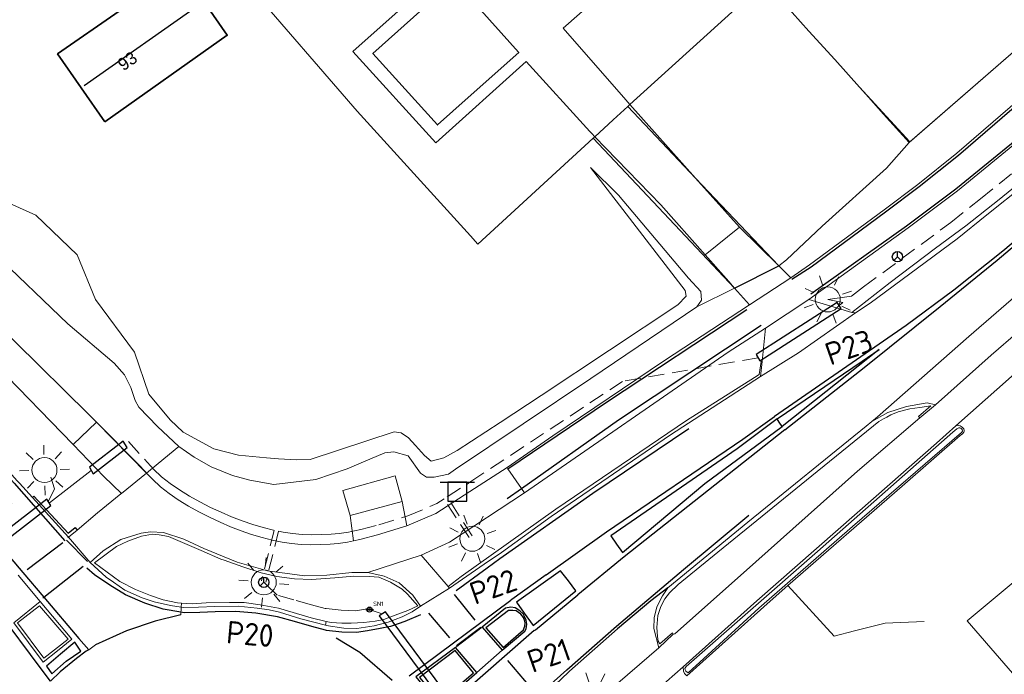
# Model space of a CAD drawing. Header units: metres. Extents: x 169249 to 194689, y 406250 to 412203.
# Tile 213 of 256: x 183486 to 183565, y 409579 to 409631. Entities that reach past the tile are written whole.
import ezdxf
from ezdxf.enums import TextEntityAlignment as Align
from ezdxf.lldxf.tags import DXFTag

# ---------------------------------------------------------------- set-up
doc = ezdxf.new("R2010")
doc.units = ezdxf.units.M
doc.linetypes.add('DASHED', pattern=[19.05, 12.7, -6.35])
doc.layers.get('0').update_dxf_attribs({"linetype": 'CONTINUOUS'})
for name, color, linetype, lineweight in [('B-BH-KL-ET_LS_OV-G', 190, 'KL-LS-OV-N', 18), ('B-BH-KL-ET_LS_OV_LICHTMAST-S', 190, 'CONTINUOUS', 25), ('B-BH-KL-OV_MANTELBUIS-S', 7, 'CONTINUOUS', 25), ('BGT_NLCS_N264$0$B-WE-GW-TALUD_KRUIN-G', 252, 'CONTINUOUS', 18), ('BGT_NLCS_N264$0$B-WE-GW-TALUD_TEEN-G', 252, 'CONTINUOUS', 18), ('BGT_NLCS_N264$0$B-WE-IE-TERREINAFSCHEIDING_KUNSTMATIG_HEKWERK-G', 252, 'BGT_NLCS_N264$0$IE-TERREINAFSCHEIDING-KUNSTMATIG', 18), ('BGT_NLCS_N264$0$B-WE-OG-TOPOGRAFIE_BEBOUWING-G', 252, 'CONTINUOUS', 35), ('BGT_NLCS_N264$0$B-WE-OG-TOPOGRAFIE_TERREIN_GROEN-GV', 252, 'CONTINUOUS', 18), ('BGT_NLCS_N264$0$B-WE-OG-TOPOGRAFIE_TERREIN_GROEN_BOS-GV', 252, 'CONTINUOUS', 18), ('BGT_NLCS_N264$0$B-WE-OG-TOPOGRAFIE_WEG_BERM-GV', 252, 'CONTINUOUS', 18), ('BGT_NLCS_N264$0$B-WE-OG-TOPOGRAFIE_WEG_RIJWEG-GV', 252, 'CONTINUOUS', 18), ('BGT_NLCS_N264$0$B-WE-OG-TOPOGRAFIE_WEG_RIJWIELPAD-G', 252, 'CONTINUOUS', 18), ('BGT_NLCS_N264$0$B-WE-OG-TOPOGRAFIE_WEG_RIJWIELPAD-GV', 252, 'CONTINUOUS', 18), ('BGT_NLCS_N264$0$B-WE-OG-TOPOGRAFIE_WEG_VERHARD-G', 252, 'CONTINUOUS', 18), ('BGT_NLCS_N264$0$B-WE-OG-TOPOGRAFIE_WEG_VOETPAD-GV', 252, 'CONTINUOUS', 18), ('BGT_NLCS_N264$0$B-WE-VW-BEWEGWIJZERING_DRAAGCONSTRUCTIE-S', 252, 'CONTINUOUS', 25), ('BGT_NLCS_N264$0$B-WE-VW-VERKEERSTEKEN_BORD-S', 252, 'CONTINUOUS', 25), ('X-XX-AL-REFERENTIE-G', 7, 'CONTINUOUS', 18)]:
    doc.layers.add(name, color=color, linetype=linetype, lineweight=lineweight)
for name, color, linetype in [('BGT_NLCS_N264$0$B-WE-KG-KADASTRAAL_NOK-G', 252, 'CONTINUOUS'), ('BGT_NLCS_N264$0$B-WE-OG-TOPOGRAFIE_WEG_INRIT-GV', 252, 'CONTINUOUS'), ('BGT_NLCS_N264$0$B-WE-OG-TOPOGRAFIE_WEG_RIJWEG-G', 252, 'CONTINUOUS'), ('BGT_NLCS_N264$0$B-WE-OG-TOPOGRAFIE_WEG_VERKEERSEILAND-GV', 252, 'CONTINUOUS'), ('BGT_NLCS_N264$0$B-WE-VH-KANTOPSLUITING-G', 252, 'CONTINUOUS'), ('BGT_NLCS_N264$0$B-WE-VW-MARKERING-G', 252, 'CONTINUOUS'), ('BGT_NLCS_N264$0$Label_Nummeraanduidingreeks', 252, 'CONTINUOUS')]:
    doc.layers.add(name, color=color, linetype=linetype)
doc.styles.add('BGT_NLCS_N264$0$NLCS-ISO', font='NLCS-ISO.ttf')
doc.styles.add('BGT_NLCS_N264$0$STANDARD', font='txt')
doc.styles.add('NLCS-ISO-ANNOTATIEF-T18', font='NLCS-ISO.ttf', dxfattribs={"height": 1.8})
doc.linetypes.add('BGT_NLCS_N264$0$IE-TERREINAFSCHEIDING-KUNSTMATIG', pattern='A,4,[82,NLCS.SHX,S=0.75,R=90,X=0,Y=0],4,-2', length=10)
tags = doc.linetypes.add('KL-LS-OV-N', pattern='A,4,-1,[103,NLCS.SHX,S=0.75,R=0,X=0,Y=0],-1,4,-1.5,["0V",Standard,S=1,R=0,X=0,Y=-0.5],-3', length=14.5).pattern_tags.tags
tags[18] = DXFTag(74, 10)

# ---------------------------------------------------------------- blocks, each defined once
blk = doc.blocks.new('BGT_NLCS_N264$0$SIE-WEG_WEGWIJZER-SO')
for q in [(-0.292, -0.292), (0, 0.412), (0.292, -0.292)]:
    blk.add_line((0, 0), q)
blk.add_circle((0, 0), 0.413)
blk = doc.blocks.new('BGT_NLCS_N264$0$SIE-WEG_STRAATNAAMBORD_PAAL-SO')
blk.add_line((-0.3, 0), (0.3, 0))
for radius in [0.2, 0.0745]:
    blk.add_circle((0, 0), radius)
at = {"style": 'BGT_NLCS_N264$0$NLCS-ISO'}
blk.add_attdef('STRAATNAAMBORD', (0.278, 0.289), '', height=0.35, dxfattribs=at)
blk = doc.blocks.new('BGT_NLCS_N264$0$SVW-VERKEERSTEKEN_BORD_ANWB-SO')
blk.add_line((-1.375, 0), (1.375, 0))
at = {"flags": 128}
blk.add_lwpolyline([(-0.75, 0), (-0.75, -1.5), (0.75, -1.5), (0.75, 0)], close=True, dxfattribs=at)
blk = doc.blocks.new('BGT_NLCS_N264')
at = {"layer": 'BGT_NLCS_N264$0$B-WE-GW-TALUD_KRUIN-G'}
for points in [[(183483.886, 409612.558, 17.782), (183489.859, 409606.851, 17.744), (183493.571, 409603.711, 17.756), (183494.378, 409602.767, 17.767), (183494.888, 409601.753, 17.77), (183495.235, 409600.734, 17.779), (183495.538, 409600.193, 17.825), (183497.015, 409598.643, 17.918), (183498.735, 409597.035, 17.936)], [(183540.173, 409608.216, 16.91), (183540.556, 409608.738, 16.835), (183540.485, 409609.441, 16.786), (183539.509, 409610.516, 16.6), (183533.895, 409617.161, 16.417), (183531.653, 409619.372, 16.297)]]:
    blk.add_polyline3d(points, dxfattribs=at)
at = {"layer": 'BGT_NLCS_N264$0$B-WE-GW-TALUD_TEEN-G'}
blk.add_polyline3d([(183531.653, 409619.372, 16.297), (183539.246, 409609.533, 16.426), (183539.315, 409609.061, 16.429), (183538.656, 409608.388, 16.439), (183527.728, 409601.135, 16.845), (183524.45, 409598.959, 16.966), (183520.993, 409596.712, 17.323), (183519.932, 409596.14, 17.308), (183518.908, 409595.859, 17.27), (183518.374, 409596.322, 17.273), (183517.661, 409597.123, 17.261), (183517.104, 409597.731, 17.248), (183516.511, 409598.133, 17.221), (183515.969, 409598.214, 17.21), (183509.232, 409596.008, 17.354), (183508.107, 409595.968, 17.375), (183506.709, 409596.06, 17.351), (183505.742, 409596.135, 17.36), (183503.504, 409596.361, 17.369), (183501.544, 409596.859, 17.398), (183499.073, 409598.177, 17.434), (183498.032, 409599.182, 17.462), (183496.321, 409601.236, 17.512), (183495.183, 409604.598, 17.593), (183492.06, 409608.795, 17.524), (183490.6, 409612.38, 17.465), (183487.278, 409615.542, 17.267), (183484.13, 409616.965, 17.276)], dxfattribs=at)
at = {"layer": 'BGT_NLCS_N264$0$B-WE-IE-TERREINAFSCHEIDING_KUNSTMATIG_HEKWERK-G'}
for p, q in [((183557.169, 409621.374, 15.816), (183568.357, 409631.098, 15.45)), ((183534.824, 409624.39, 16.239), (183534.654, 409624.236, 16.241)), ((183532.01, 409621.819, 16.244), (183531.876, 409621.697, 16.243))]:
    blk.add_line(p, q, dxfattribs=at)
for points in [[(183531.876, 409621.697, 16.243), (183522.65, 409613.231, 16.203), (183522.058, 409613.884, 16.206), (183512.985, 409623.881, 16.249), (183504.232, 409634.016, 16.294), (183503.15, 409635.269, 16.3), (183503.17, 409635.287, 16.3), (183523.194, 409653.367, 16.359), (183525.984, 409655.886, 16.367), (183525.994, 409655.874, 16.367), (183540.781, 409639.557, 16.207), (183545.623, 409634.214, 16.154)], [(183545.623, 409634.214, 16.154), (183545.513, 409634.114, 16.155), (183534.824, 409624.39, 16.239)], [(183553.195, 409625.78, 15.641), (183551.209, 409628.008, 15.528), (183549.138, 409630.259, 15.535), (183547.14, 409632.511, 15.965), (183546.869, 409632.816, 16.327), (183545.623, 409634.214, 16.154)], [(183557.169, 409621.374, 15.816), (183555.117, 409623.624, 15.519), (183553.904, 409624.984, 15.682), (183553.195, 409625.78, 15.641)], [(183534.654, 409624.236, 16.241), (183533.479, 409623.167, 16.25), (183532.01, 409621.819, 16.244)]]:
    blk.add_polyline3d(points, dxfattribs=at)
at = {"layer": 'BGT_NLCS_N264$0$B-WE-KG-KADASTRAAL_NOK-G'}
blk.add_polyline3d([(183500.602, 409632.538, 22.693), (183500.56, 409632.509, 22.693), (183491.164, 409625.897, 22.707)], dxfattribs=at)
at = {"layer": 'BGT_NLCS_N264$0$B-WE-OG-TOPOGRAFIE_BEBOUWING-G'}
for points in [[(183492.818, 409623.003, 20.502), (183489.027, 409628.446, 20.502), (183498.904, 409635.304, 20.502), (183502.609, 409629.938, 20.502), (183492.818, 409623.003, 20.502)], [(183514.529, 409628.192, 20.034), (183514.258, 409628.492, 20.034), (183520.751, 409634.325, 20.034), (183520.763, 409634.336, 20.034), (183522.199, 409632.728, 20.034), (183525.9, 409628.583, 20.034), (183525.922, 409628.558, 20.034), (183521.867, 409624.949, 20.034), (183519.437, 409622.785, 20.034), (183519.42, 409622.77, 20.034), (183514.529, 409628.192, 20.034)]]:
    blk.add_polyline3d(points, dxfattribs=at)
at = {"layer": 'BGT_NLCS_N264$0$B-WE-OG-TOPOGRAFIE_TERREIN_GROEN-GV'}
for p, q in [((183557.219, 409621.418, 15.815), (183553.195, 409625.78, 6.416)), ((183534.654, 409624.236, 0.481), (183540.07, 409618.522, 7.686)), ((183540.07, 409618.522, 7.686), (183546.744, 409611.483, 16.563))]:
    blk.add_line(p, q, dxfattribs=at)
at = {"layer": 'BGT_NLCS_N264$0$B-WE-OG-TOPOGRAFIE_TERREIN_GROEN_BOS-GV'}
blk.add_line((183543.197, 409609.72, 16.724), (183531.876, 409621.697, 0.591), dxfattribs=at)
at = {"layer": 'BGT_NLCS_N264$0$B-WE-OG-TOPOGRAFIE_WEG_BERM-GV'}
for p, q in [((183568.357, 409631.098, 15.45), (183557.219, 409621.418, 15.815)), ((183557.219, 409621.418, 15.815), (183557.169, 409621.374, 15.816)), ((183546.744, 409611.483, 16.563), (183547.692, 409610.549, 16.622)), ((183543.197, 409609.72, 16.724), (183540.173, 409608.216, 16.91)), ((183544.397, 409608.363, 16.802), (183543.197, 409609.72, 16.724)), ((183549.136, 409608.809, 16.681), (183552.558, 409607.756, 16.693)), ((183552.558, 409607.756, 16.693), (183552.864, 409607.73, 16.637)), ((183545.396, 409603.837, 16.97), (183545.67, 409606.512, 16.826)), ((183545.274, 409602.646, 17.062), (183545.396, 409603.837, 16.97)), ((183558.011, 409599.324, 16.628), (183559.254, 409600.368, 16.49)), ((183492.149, 409598.978, 0.348), (183496.142, 409594.923, 18.029)), ((183516.604, 409592.655, 18.07), (183516.963, 409590.688, 18.021)), ((183512.71, 409589.503, 18.069), (183512.425, 409591.526, 18.04)), ((183489.916, 409589.795, 18.308), (183490.585, 409590.356, 18.29)), ((183489.861, 409589.74, 18.312), (183489.916, 409589.795, 18.308)), ((183518.113, 409588.35, 18.091), (183520.266, 409585.853, 18.17)), ((183520.266, 409585.853, 18.17), (183520.381, 409585.721, 18.174)), ((183487.633, 409584.656, 18.415), (183485.539, 409582.927, 18.415)), ((183498.92, 409584.2, 18.422), (183498.938, 409584.519, 18.535)), ((183485.539, 409582.927, 18.415), (183487.868, 409579.783, 18.43)), ((183510.531, 409583.047, 18.502), (183510.459, 409582.748, 18.44)), ((183537.122, 409580.946, 17.762), (183538.288, 409582.019, 17.72))]:
    blk.add_line(p, q, dxfattribs=at)
for points in [[(183552.864, 409607.73, 16.637), (183554.026, 409608.514, 16.625), (183561.002, 409613.669, 16.297), (183563.375, 409615.567, 16.204), (183566.38, 409617.973, 16.082), (183568.808, 409620.078, 15.98), (183572.052, 409623.1, 15.815), (183572.815, 409623.799, 15.786), (183584.64, 409634.633, 15.341), (183594.904, 409644.242, 14.822), (183601.386, 409650.358, 14.577), (183607.652, 409656.272, 14.342), (183616.7, 409664.828, 14.005), (183625.338, 409672.984, 13.654), (183628.931, 409676.466, 13.613)], [(183547.692, 409610.549, 16.622), (183549.187, 409611.572, 16.573), (183555.145, 409615.971, 16.33), (183557.846, 409618.001, 16.237), (183560.981, 409620.504, 16.106), (183565.233, 409624.177, 15.917), (183569.254, 409627.764, 15.759)], [(183570.842, 409626.011, 15.772), (183566.206, 409621.729, 16.001), (183561.011, 409617.491, 16.169), (183557.065, 409614.54, 16.33), (183549.136, 409608.809, 16.681)], [(183557.169, 409621.374, 15.816), (183555.343, 409619.322, 16.09), (183550.192, 409614.663, 16.349), (183547.347, 409611.989, 16.381), (183546.744, 409611.483, 16.563)], [(183568.103, 409619.983, 16.187), (183566.377, 409618.453, 16.25), (183564.354, 409616.808, 16.315), (183561.692, 409614.684, 16.387), (183559.256, 409612.907, 16.535), (183555.634, 409610.15, 16.622), (183552.558, 409607.756, 16.693)], [(183540.173, 409608.216, 16.91), (183531.688, 409602.48, 17.288), (183520.866, 409595.236, 17.893), (183520.307, 409594.828, 17.947), (183519.163, 409594.588, 17.962), (183518.536, 409594.598, 18.011), (183518.064, 409594.906, 18.029), (183517.084, 409596.284, 18.052), (183515.943, 409596.612, 18.052), (183515.204, 409596.538, 18.049), (183513.498, 409595.817, 18.014), (183512.205, 409595.267, 17.999), (183509.704, 409594.408, 17.986), (183506.332, 409594.007, 17.983)], [(183524.994, 409595.35, 17.794), (183528.658, 409597.901, 17.663), (183537.596, 409603.912, 17.134), (183544.397, 409608.363, 16.802)], [(183545.67, 409606.512, 16.826), (183542.676, 409604.599, 16.963), (183526.378, 409593.349, 17.832)], [(183545.396, 409603.837, 16.97), (183545.31, 409603.835, 16.985), (183545.164, 409602.802, 17.044), (183544.772, 409602.559, 17.14), (183539.337, 409599.123, 17.444), (183528.897, 409592.04, 17.921), (183521.321, 409586.637, 18.305), (183520.266, 409585.853, 18.17)], [(183520.381, 409585.721, 18.174), (183523.162, 409587.624, 18.101), (183524.552, 409588.575, 18.064), (183528.528, 409591.436, 17.863), (183538.068, 409597.964, 17.375), (183545.274, 409602.646, 17.062)], [(183538.288, 409582.019, 17.72), (183538.212, 409582.137, 17.723), (183537.203, 409581.261, 17.863), (183537.089, 409581.468, 17.863), (183537.027, 409581.844, 17.863), (183536.969, 409582.558, 17.854), (183537.042, 409583.512, 17.819), (183537.292, 409584.254, 17.831), (183537.599, 409584.852, 17.822), (183537.994, 409585.349, 17.822), (183538.689, 409586.007, 17.794), (183541.84, 409588.594, 17.614), (183549.359, 409594.703, 17.18), (183554.725, 409599.04, 16.934), (183555.104, 409599.255, 16.925), (183555.366, 409599.398, 16.919), (183555.679, 409599.565, 16.913), (183556.278, 409599.808, 16.846), (183557.217, 409600.049, 16.789), (183558.011, 409600.173, 16.736), (183558.892, 409600.288, 16.702), (183557.899, 409599.433, 16.705), (183558.011, 409599.324, 16.628)], [(183559.254, 409600.368, 16.49), (183558.584, 409600.523, 16.57), (183556.948, 409600.252, 16.588), (183555.459, 409599.77, 16.808), (183554.172, 409599.032, 16.815)], [(183554.172, 409599.032, 16.815), (183553.724, 409598.657, 16.817), (183544.257, 409590.987, 17.338), (183537.842, 409585.725, 17.713)], [(183538.288, 409582.019, 17.72), (183538.405, 409582.063, 17.729), (183543.913, 409586.948, 17.434), (183553.018, 409595.057, 16.888), (183558.011, 409599.324, 16.628)], [(183560.881, 409598.703, 16.606), (183559.338, 409597.315, 16.666), (183554.529, 409593.067, 16.861), (183544.979, 409584.689, 17.393), (183539.089, 409579.404, 17.689)], [(183561.524, 409598.445, 16.6), (183561.399, 409598.583, 16.606), (183561.232, 409598.707, 16.609), (183561.093, 409598.722, 16.609), (183560.881, 409598.703, 16.606)], [(183549.828, 409588.636, 17.248), (183539.318, 409579.45, 17.81), (183539.217, 409579.29, 17.813), (183539.226, 409579.179, 17.816), (183539.303, 409579.073, 17.813), (183539.479, 409578.947, 17.806), (183545.138, 409584.114, 17.567), (183552.614, 409590.65, 17.143), (183561.336, 409598.159, 16.705), (183561.42, 409598.267, 16.702), (183561.398, 409598.409, 16.702), (183561.278, 409598.511, 16.702), (183561.213, 409598.536, 16.705), (183561.129, 409598.529, 16.705), (183560.975, 409598.451, 16.705), (183560.65, 409598.186, 16.709), (183549.828, 409588.636, 17.248)], [(183547.454, 409585.918, 17.253), (183556.585, 409593.87, 16.751), (183561.242, 409597.918, 16.544), (183561.426, 409598.06, 16.588), (183561.528, 409598.187, 16.594), (183561.544, 409598.255, 16.594), (183561.56, 409598.323, 16.594), (183561.524, 409598.445, 16.6)], [(183498.735, 409597.035, 17.936), (183496.626, 409595.317, 18.011), (183496.142, 409594.923, 18.029)], [(183506.332, 409594.007, 17.983), (183504.41, 409594.339, 17.933), (183503.024, 409594.714, 17.933), (183501.312, 409595.423, 17.933), (183499.949, 409596.181, 17.933), (183498.735, 409597.035, 17.936)], [(183496.142, 409594.923, 18.029), (183496.627, 409594.427, 18.042), (183497.267, 409593.827, 18.058), (183497.95, 409593.277, 18.069), (183498.691, 409592.772, 18.077), (183499.496, 409592.282, 18.081), (183500.338, 409591.815, 18.083), (183501.192, 409591.38, 18.085), (183502.033, 409590.985, 18.085), (183502.867, 409590.626, 18.085), (183503.711, 409590.298, 18.082), (183504.556, 409590.006, 18.079), (183505.392, 409589.756, 18.077), (183506.21, 409589.553, 18.076), (183506.995, 409589.395, 18.077), (183507.752, 409589.28, 18.081), (183508.506, 409589.208, 18.084), (183509.278, 409589.181, 18.087), (183510.092, 409589.201, 18.087), (183510.831, 409589.236, 18.084), (183511.48, 409589.285, 18.078), (183512.213, 409589.395, 18.072), (183512.71, 409589.503, 18.069)], [(183512.425, 409591.526, 18.04), (183511.85, 409593.532, 18.04), (183516.043, 409594.696, 18.04), (183516.604, 409592.655, 18.07)], [(183516.963, 409590.688, 18.021), (183519.278, 409591.678, 17.972), (183522, 409593.438, 17.9), (183524.994, 409595.35, 17.794)], [(183490.585, 409590.356, 18.29), (183492.22, 409591.729, 18.187), (183494.095, 409593.255, 18.105)], [(183526.378, 409593.349, 17.832), (183520.384, 409589.399, 18.032), (183518.113, 409588.35, 18.091)], [(183513.861, 409586.976, 18.138), (183512.576, 409586.957, 18.14), (183510.576, 409586.747, 18.138), (183508.783, 409586.687, 18.148), (183505.834, 409587.085, 18.155), (183503.408, 409587.786, 18.162), (183500.742, 409588.892, 18.18), (183499.137, 409589.627, 18.171), (183497.496, 409590.157, 18.178), (183496.465, 409590.213, 18.185), (183495.715, 409590.118, 18.207), (183494.097, 409589.59, 18.238), (183492.673, 409588.698, 18.299), (183491.636, 409587.772, 18.34)], [(183498.938, 409584.519, 18.535), (183498.617, 409584.537, 18.535), (183497.489, 409584.764, 18.541), (183496.47, 409585.116, 18.545), (183495.265, 409585.598, 18.545), (183494.014, 409586.247, 18.545), (183491.987, 409587.735, 18.467), (183493.745, 409589.046, 18.427), (183494.649, 409589.469, 18.433), (183495.733, 409589.882, 18.43), (183496.614, 409590.036, 18.424), (183497.163, 409589.967, 18.418), (183497.899, 409589.835, 18.401), (183500.515, 409588.733, 18.352), (183502.084, 409588.043, 18.352), (183502.358, 409587.947, 18.35), (183503.844, 409587.422, 18.334), (183505.324, 409586.94, 18.337), (183506.573, 409586.645, 18.368), (183507.973, 409586.451, 18.359), (183509.342, 409586.405, 18.34), (183511.208, 409586.526, 18.322), (183512.744, 409586.665, 18.334), (183513.993, 409586.65, 18.296), (183514.73, 409586.584, 18.322), (183515.66, 409586.179, 18.328), (183516.603, 409585.622, 18.352), (183517.02, 409585.243, 18.352), (183517.851, 409584.291, 18.346), (183517.047, 409583.933, 18.371), (183516.037, 409583.544, 18.395), (183515.134, 409583.212, 18.404), (183514.426, 409583.064, 18.445), (183513.544, 409582.954, 18.505), (183512.531, 409582.922, 18.499), (183511.766, 409582.913, 18.502), (183510.905, 409582.956, 18.502), (183510.531, 409583.047, 18.502)], [(183491.636, 409587.772, 18.34), (183492.919, 409586.599, 18.383), (183493.512, 409586.177, 18.383), (183494.401, 409585.545, 18.392), (183495.801, 409584.94, 18.412), (183496.769, 409584.617, 18.412), (183498.075, 409584.328, 18.439), (183498.92, 409584.2, 18.422)], [(183518.075, 409584.264, 18.203), (183517.457, 409585.138, 18.19), (183516.345, 409586.15, 18.145), (183515.17, 409586.68, 18.134), (183513.861, 409586.976, 18.138)], [(183537.842, 409585.725, 17.713), (183537.433, 409585.091, 17.816), (183536.963, 409584.22, 17.819), (183536.747, 409583.338, 17.816), (183536.73, 409582.486, 17.8), (183537.122, 409580.946, 17.762)], [(183539.089, 409579.404, 17.689), (183539.108, 409579.058, 17.726), (183539.197, 409578.896, 17.726), (183539.376, 409578.695, 17.726), (183546.03, 409584.67, 17.36), (183547.454, 409585.918, 17.253)], [(183487.868, 409579.783, 18.43), (183489.025, 409580.705, 18.439), (183490.182, 409581.627, 18.448), (183487.633, 409584.656, 18.415)], [(183510.531, 409583.047, 18.502), (183509.329, 409583.338, 18.502), (183506.713, 409584.097, 18.508), (183505.226, 409584.377, 18.502), (183503.968, 409584.561, 18.511), (183502.783, 409584.575, 18.52), (183500.922, 409584.529, 18.532), (183499.81, 409584.47, 18.532), (183498.938, 409584.519, 18.535)], [(183485.812, 409582.928, 18.545), (183487.942, 409580.118, 18.563), (183489.886, 409581.621, 18.575), (183487.594, 409584.284, 18.569), (183485.812, 409582.928, 18.545)], [(183498.92, 409584.2, 18.422), (183499.085, 409584.175, 18.418), (183500.297, 409584.202, 18.412), (183501.611, 409584.235, 18.427), (183503.466, 409584.264, 18.415), (183504.992, 409584.102, 18.409), (183505.946, 409583.973, 18.445), (183506.783, 409583.777, 18.439), (183508.494, 409583.265, 18.452), (183510.459, 409582.748, 18.44)], [(183510.459, 409582.748, 18.44), (183510.517, 409582.733, 18.439), (183511.944, 409582.503, 18.409), (183512.962, 409582.491, 18.349), (183514.366, 409582.693, 18.34), (183515.473, 409582.999, 18.331), (183516.6, 409583.411, 18.29), (183517.408, 409583.806, 18.25), (183518.075, 409584.264, 18.203)]]:
    blk.add_polyline3d(points, dxfattribs=at)
at = {"layer": 'BGT_NLCS_N264$0$B-WE-OG-TOPOGRAFIE_WEG_INRIT-GV'}
blk.add_line((183543.197, 409609.72, 16.724), (183546.744, 409611.483, 16.563), dxfattribs=at)
blk.add_polyline3d([(183537.842, 409585.725, 17.713), (183536.486, 409584.705, 17.788), (183533.828, 409582.45, 17.903), (183529.984, 409579.061, 18.07), (183529.909, 409578.989, 18.075), (183527.799, 409576.98, 18.191)], dxfattribs=at)
at = {"layer": 'BGT_NLCS_N264$0$B-WE-OG-TOPOGRAFIE_WEG_RIJWEG-G'}
blk.add_line((183489.916, 409589.795, 18.308), (183487.025, 409592.967, 18.325), dxfattribs=at)
blk.add_polyline3d([(183487.025, 409592.967, 18.325), (183485.985, 409594.101, 18.303), (183485.798, 409594.305, 18.299), (183483.651, 409596.707, 18.282), (183482.647, 409597.857, 18.25), (183481.803, 409598.824, 18.223), (183481.692, 409598.951, 18.219)], dxfattribs=at)
at = {"layer": 'BGT_NLCS_N264$0$B-WE-OG-TOPOGRAFIE_WEG_RIJWEG-GV'}
for p, q in [((183491.636, 409587.772, 18.34), (183489.916, 409589.795, 18.308)), ((183485.878, 409586.762, 18.415), (183487.633, 409584.656, 18.415)), ((183520.381, 409585.721, 18.174), (183518.075, 409584.264, 18.203)), ((183498.897, 409583.785, 18.43), (183498.885, 409583.569, 18.421)), ((183520.852, 409580.966, 18.318), (183522.996, 409582.601, 18.235)), ((183492.07, 409581.178, 18.404), (183491.531, 409580.767, 18.43)), ((183524.603, 409580.74, 18.25), (183522.561, 409578.956, 18.303)), ((183490.533, 409580.08, 18.431), (183489.937, 409579.592, 18.431))]:
    blk.add_line(p, q, dxfattribs=at)
for points in [[(183554.172, 409599.032, 16.815), (183554.62, 409599.408, 16.814), (183561.924, 409605.833, 16.48), (183569.299, 409612.205, 16.147), (183573.434, 409615.922, 16.016), (183576.251, 409618.262, 15.923)], [(183552.864, 409607.73, 16.637), (183548.309, 409604.529, 16.849), (183545.274, 409602.646, 17.062)], [(183498.92, 409584.2, 18.422), (183498.906, 409583.942, 18.436), (183498.897, 409583.785, 18.43)]]:
    blk.add_polyline3d(points, dxfattribs=at)
at = {"layer": 'BGT_NLCS_N264$0$B-WE-OG-TOPOGRAFIE_WEG_RIJWIELPAD-G'}
for points in [[(183492.156, 409598.985, 17.924), (183491.52, 409599.613, 17.923), (183485.641, 409605.418, 17.912), (183476.658, 409614.288, 17.896), (183475.987, 409614.944, 17.903), (183473.434, 409617.443, 17.93), (183470.052, 409621.361, 17.918), (183461.528, 409631.509, 17.873), (183452.95, 409641.846, 17.881), (183452.511, 409642.375, 17.881)], [(183490.265, 409597.216, 17.994), (183490.247, 409597.235, 17.994), (183484.129, 409603.511, 17.983)], [(183496.142, 409594.923, 18.029), (183496.035, 409595.033, 18.026), (183495.497, 409595.602, 18.009), (183495.019, 409596.092, 17.996), (183494.599, 409596.506, 17.984), (183494.234, 409596.874, 17.975), (183493.927, 409597.188, 17.966), (183493.679, 409597.443, 17.959), (183493.494, 409597.632, 17.954), (183492.156, 409598.985, 17.924)], [(183494.14, 409593.292, 18.103), (183492.743, 409594.653, 18.054), (183490.265, 409597.216, 17.994)]]:
    blk.add_polyline3d(points, dxfattribs=at)
at = {"layer": 'BGT_NLCS_N264$0$B-WE-OG-TOPOGRAFIE_WEG_RIJWIELPAD-GV'}
for p, q in [((183547.692, 409610.549, 16.622), (183544.397, 409608.363, 16.802)), ((183545.67, 409606.512, 16.826), (183549.136, 409608.809, 16.681)), ((183560.881, 409598.703, 16.606), (183569.192, 409606.053, 16.233)), ((183496.142, 409594.923, 18.029), (183494.14, 409593.292, 18.103)), ((183525.054, 409595.263, 17.796), (183524.994, 409595.35, 17.794)), ((183526.142, 409593.69, 17.826), (183525.054, 409595.263, 17.796)), ((183494.14, 409593.292, 18.103), (183494.095, 409593.255, 18.105)), ((183526.378, 409593.349, 17.832), (183526.142, 409593.69, 17.826)), ((183513.861, 409586.976, 18.138), (183518.113, 409588.35, 18.091)), ((183537.122, 409580.946, 17.762), (183533.067, 409577.452, 17.937)), ((183534.939, 409575.797, 17.862), (183539.089, 409579.404, 17.689))]:
    blk.add_line(p, q, dxfattribs=at)
blk.add_polyline3d([(183572.364, 409611.818, 16.02), (183563.729, 409604.344, 16.379), (183559.254, 409600.368, 16.49)], dxfattribs=at)
at = {"layer": 'BGT_NLCS_N264$0$B-WE-OG-TOPOGRAFIE_WEG_VERHARD-G'}
for p, q in [((183540.07, 409618.522, 16.346), (183534.824, 409624.39, 16.31)), ((183543.586, 409614.59, 16.37), (183540.07, 409618.522, 16.346)), ((183543.586, 409614.59, 16.37), (183540.849, 409612.375, 16.573)), ((183546.744, 409611.483, 16.563), (183543.586, 409614.59, 16.37)), ((183490.265, 409597.216, 17.994), (183492.149, 409598.978, 17.924)), ((183492.149, 409598.978, 17.924), (183492.156, 409598.985, 17.924))]:
    blk.add_line(p, q, dxfattribs=at)
for points in [[(183534.824, 409624.39, 16.31), (183534.639, 409624.597, 16.309), (183534.479, 409624.781, 16.312), (183529.466, 409630.517, 16.414), (183535.799, 409636.073, 16.483), (183529.56, 409643.704, 16.501), (183512.659, 409628.643, 16.532), (183519.288, 409621.346, 16.451), (183526.511, 409627.838, 16.451), (183531.598, 409622.254, 16.311), (183531.761, 409622.075, 16.306), (183532.01, 409621.819, 16.308)], [(183532.01, 409621.819, 16.308), (183537.301, 409616.387, 16.346), (183540.849, 409612.375, 16.573)], [(183543.197, 409609.72, 16.724), (183542.729, 409610.249, 16.694), (183540.849, 409612.375, 16.573)], [(183569.901, 409573.744, 16.997), (183561.809, 409583.085, 16.994), (183571.59, 409591.256, 16.216), (183571.808, 409591.438, 16.199), (183575.726, 409586.74, 16.028), (183577.589, 409584.507, 15.946), (183573.899, 409581.288, 15.877), (183574.467, 409580.551, 15.849), (183583.131, 409569.318, 15.418), (183593.978, 409555.595, 15.167), (183594.7, 409554.737, 15.17), (183595.269, 409554.06, 15.173), (183597.629, 409551.185, 15.167)], [(183558.358, 409583.041, 17.058), (183555.241, 409582.917, 17.177), (183552.785, 409582.304, 17.262), (183551.154, 409581.857, 17.29), (183547.454, 409585.918, 17.253)]]:
    blk.add_polyline3d(points, dxfattribs=at)
at = {"layer": 'BGT_NLCS_N264$0$B-WE-OG-TOPOGRAFIE_WEG_VERKEERSEILAND-GV'}
for p, q in [((183522.996, 409582.601, 18.235), (183524.603, 409580.74, 18.25)), ((183522.561, 409578.956, 18.303), (183520.852, 409580.966, 18.318))]:
    blk.add_line(p, q, dxfattribs=at)
for points in [[(183524.603, 409580.74, 18.25), (183526.416, 409582.278, 18.185), (183526.505, 409582.457, 18.182), (183526.562, 409582.831, 18.182), (183526.522, 409583.156, 18.182), (183526.393, 409583.439, 18.182), (183526.266, 409583.652, 18.182), (183526.013, 409583.901, 18.182), (183525.65, 409584.134, 18.182), (183525.284, 409584.195, 18.179), (183524.875, 409584.111, 18.151), (183522.996, 409582.601, 18.235)], [(183525.453, 409583.933, 18.334), (183525.105, 409583.922, 18.328), (183523.297, 409582.524, 18.365), (183524.687, 409580.955, 18.38), (183526.301, 409582.376, 18.328), (183526.365, 409582.536, 18.328), (183526.403, 409582.669, 18.325), (183526.428, 409582.91, 18.325), (183526.424, 409583.074, 18.325), (183526.296, 409583.357, 18.352), (183526.083, 409583.641, 18.355), (183525.728, 409583.885, 18.349), (183525.453, 409583.933, 18.334)], [(183520.852, 409580.966, 18.318), (183517.684, 409578.615, 18.429), (183518.611, 409577.476, 18.422), (183519.543, 409576.332, 18.414), (183522.561, 409578.956, 18.303)], [(183522.311, 409578.937, 18.476), (183520.835, 409580.716, 18.457), (183517.997, 409578.553, 18.53), (183519.601, 409576.611, 18.551), (183522.311, 409578.937, 18.476)]]:
    blk.add_polyline3d(points, dxfattribs=at)
at = {"layer": 'BGT_NLCS_N264$0$B-WE-OG-TOPOGRAFIE_WEG_VOETPAD-GV'}
blk.add_line((183512.425, 409591.526, 18.04), (183516.604, 409592.655, 18.07), dxfattribs=at)
blk.add_polyline3d([(183512.71, 409589.503, 18.069), (183513.206, 409589.611, 18.066), (183514.634, 409589.979, 18.062), (183516.963, 409590.688, 18.021)], dxfattribs=at)
at = {"layer": 'BGT_NLCS_N264$0$B-WE-VH-KANTOPSLUITING-G'}
blk.add_polyline3d([(183487.025, 409592.967, 18.325), (183487.123, 409593.066, 18.322), (183489.887, 409590.104, 18.43), (183490.447, 409590.563, 18.355), (183490.585, 409590.356, 18.29)], dxfattribs=at)
at = {"layer": 'BGT_NLCS_N264$0$B-WE-VW-MARKERING-G'}
for p, q in [((183549.299, 409609.26, 16.652), (183556.945, 409614.7, 16.33)), ((183547.773, 409610.426, 16.642), (183549.306, 409611.411, 16.573)), ((183546.77, 409598.997, 17.087), (183546.607, 409599.244, 17.102)), ((183547.005, 409598.64, 17.065), (183546.77, 409598.997, 17.087)), ((183547.219, 409598.371, 17.111), (183534.353, 409588.222, 17.834)), ((183477.814, 409596.898, 18.392), (183486.243, 409586.97, 18.421)), ((183525.027, 409595.245, 17.807), (183525.054, 409595.263, 17.806)), ((183489.444, 409589.33, 18.322), (183486.607, 409587.176, 18.374)), ((183486.243, 409586.97, 18.421), (183487.921, 409584.994, 18.427)), ((183487.921, 409584.994, 18.452), (183491.075, 409587.463, 18.322)), ((183520.745, 409585.201, 18.221), (183522.414, 409583.154, 18.229)), ((183487.72, 409579.251, 18.439), (183483.563, 409584.83, 18.38)), ((183487.85, 409584.938, 18.455), (183487.921, 409584.994, 18.452)), ((183487.921, 409584.994, 18.427), (183490.742, 409581.671, 18.436)), ((183517.148, 409578.7, 18.415), (183525.296, 409584.748, 18.116)), ((183520.408, 409581.724, 18.284), (183518.733, 409583.711, 18.281)), ((183527.168, 409582.322, 18.119), (183519.614, 409575.735, 18.383)), ((183490.742, 409581.671, 18.436), (183491.531, 409580.767, 18.43)), ((183527.314, 409577.244, 18.182), (183525.054, 409579.919, 18.191))]:
    blk.add_line(p, q, dxfattribs=at)
at = {"layer": 'BGT_NLCS_N264$0$B-WE-VW-MARKERING-G', "linetype": 'Continuous'}
for p, q in [((183528.125, 409586.768, 18.058), (183532.935, 409590.217, 17.834)), ((183491.425, 409587.852, 18.389), (183489.751, 409589.557, 18.253)), ((183534.353, 409588.222, 17.834), (183530.661, 409585.18, 17.899)), ((183520.936, 409581.129, 18.29), (183522.9, 409582.586, 18.253))]:
    blk.add_line(p, q, dxfattribs=at)
at = {"layer": 'BGT_NLCS_N264$0$B-WE-VW-MARKERING-G'}
for points in [[(183446.888, 409638.201, 18.185), (183462.448, 409620.118, 18.241), (183473.744, 409607.423, 18.256), (183485.563, 409594.117, 18.29), (183489.623, 409589.506, 18.329)], [(183549.306, 409611.411, 16.573), (183555.264, 409615.811, 16.33), (183557.969, 409617.843, 16.237), (183561.109, 409620.35, 16.106), (183565.365, 409624.027, 15.917), (183569.387, 409627.615, 15.759), (183569.388, 409627.616, 15.759)], [(183556.945, 409614.7, 16.33), (183560.888, 409617.649, 16.169), (183566.075, 409621.88, 16.001), (183570.706, 409626.158, 15.772), (183570.708, 409626.159, 15.772)], [(183525.054, 409595.263, 17.806), (183532.933, 409600.589, 17.473), (183544.172, 409608.002, 16.824)], [(183526.142, 409593.69, 17.826), (183533.893, 409599.188, 17.519), (183545.323, 409606.743, 16.843)], [(183532.935, 409590.217, 17.834), (183543.84, 409597.64, 17.264), (183546.392, 409599.454, 17.111)], [(183546.607, 409599.244, 17.102), (183543.409, 409596.859, 17.332), (183533.281, 409589.888, 17.823), (183533.747, 409589.237, 17.817), (183534.222, 409588.574, 17.811), (183540.806, 409594.091, 17.483), (183547.005, 409598.64, 17.065)], [(183539.522, 409598.452, 17.293), (183531.843, 409593.285, 17.69), (183524.398, 409588.05, 17.982), (183523.403, 409587.316, 18.028), (183520.925, 409585.488, 18.141)], [(183524.996, 409592.888, 17.915), (183526.142, 409593.69, 17.826), (183526.142, 409593.69, 17.826)], [(183527.736, 409577.372, 18.115), (183529.769, 409579.168, 18.025), (183533.735, 409582.67, 17.849), (183539.107, 409587.194, 17.584), (183544.341, 409591.561, 17.293)], [(183498.897, 409583.785, 18.431), (183497.481, 409584.024, 18.42), (183496.024, 409584.497, 18.446), (183494.456, 409585.173, 18.34), (183493.223, 409585.943, 18.393), (183491.975, 409586.788, 18.353), (183491.383, 409587.304, 18.353)], [(183528.125, 409586.768, 18.058), (183525.369, 409584.8, 18.114), (183525.296, 409584.748, 18.116)], [(183527.073, 409582.734, 18.154), (183530.48, 409585.5, 17.967), (183529.898, 409586.284, 18.039), (183529.272, 409587.09, 17.979), (183525.745, 409584.58, 18.176), (183526.364, 409583.72, 18.166), (183527.073, 409582.734, 18.154)], [(183527.168, 409582.322, 18.119), (183527.252, 409582.39, 18.116), (183530.661, 409585.18, 17.899)], [(183518.077, 409583.581, 18.221), (183516.822, 409583.055, 18.247), (183515.656, 409582.656, 18.327), (183514.835, 409582.487, 18.353), (183513.832, 409582.303, 18.353), (183512.933, 409582.156, 18.353), (183511.759, 409582.2, 18.367), (183510.55, 409582.33, 18.367), (183510.458, 409582.354, 18.372), (183509.384, 409582.634, 18.433), (183507.973, 409583.042, 18.459), (183506.629, 409583.407, 18.433), (183504.887, 409583.716, 18.42), (183503.289, 409583.849, 18.433), (183501.628, 409583.822, 18.433), (183500.416, 409583.766, 18.459), (183499.162, 409583.74, 18.433), (183498.897, 409583.785, 18.431)], [(183489.257, 409580.422, 18.469), (183488.145, 409579.469, 18.468), (183488.561, 409578.855, 18.48), (183489.708, 409579.871, 18.48), (183489.717, 409579.879, 18.48), (183490.882, 409580.671, 18.478), (183490.4, 409581.401, 18.47), (183489.257, 409580.422, 18.469)], [(183491.531, 409580.767, 18.43), (183491.331, 409580.666, 18.43), (183490.533, 409580.08, 18.431)], [(183490.533, 409580.08, 18.431), (183489.243, 409579.022, 18.431), (183488.473, 409578.28, 18.43), (183487.72, 409579.251, 18.439)]]:
    blk.add_polyline3d(points, dxfattribs=at)
at = {"layer": 'BGT_NLCS_N264$0$B-WE-VW-MARKERING-G', "linetype": 'Continuous'}
for points in [[(183589.433, 409635.014, 15.218), (183583.766, 409629.749, 15.464), (183577.256, 409623.724, 15.746), (183577.298, 409623.764, 15.734), (183573.629, 409620.372, 15.886), (183570.911, 409617.958, 15.992), (183569.29, 409616.552, 16.004), (183564.647, 409612.67, 16.262), (183560.733, 409609.545, 16.426), (183556.925, 409606.734, 16.567), (183546.392, 409599.454, 17.111)], [(183547.219, 409598.371, 17.111), (183553.554, 409603.351, 16.727), (183559.636, 409608.237, 16.472), (183564.191, 409611.938, 16.268), (183571.703, 409618.293, 15.962), (183573.765, 409620.149, 15.899), (183578.746, 409624.73, 15.733), (183581.738, 409627.472, 15.558), (183587.525, 409632.89, 15.3), (183589.595, 409634.847, 15.218)], [(183546.607, 409599.244, 17.102), (183553.39, 409603.882, 16.734), (183554.748, 409604.81, 16.66), (183547.005, 409598.64, 17.065)], [(183498.885, 409583.569, 18.421), (183496.833, 409583.065, 18.409), (183494.547, 409582.286, 18.415), (183492.07, 409581.178, 18.404)], [(183511.306, 409581.738, 18.38), (183513.203, 409580.578, 18.355), (183515.796, 409578.35, 18.365)]]:
    blk.add_polyline3d(points, dxfattribs=at)
at = {"layer": 'BGT_NLCS_N264$0$B-WE-VW-BEWEGWIJZERING_DRAAGCONSTRUCTIE-S', "color": 7}
for p in [(183556.218, 409612.223, 16.225), (183505.529, 409586.177, 18.412)]:
    blk.add_blockref('BGT_NLCS_N264$0$SIE-WEG_WEGWIJZER-SO', p, dxfattribs=at)
at = {"layer": 'BGT_NLCS_N264$0$B-WE-VW-VERKEERSTEKEN_BORD-S', "color": 7}
blk.add_blockref('BGT_NLCS_N264$0$SVW-VERKEERSTEKEN_BORD_ANWB-SO', (183521.008, 409594.178, 17.953), dxfattribs=at)
blk.add_blockref('BGT_NLCS_N264$0$SIE-WEG_STRAATNAAMBORD_PAAL-SO', (183513.995, 409583.997, 18.492), dxfattribs=at).add_auto_attribs({'STRAATNAAMBORD': 'SN1'})
at = {"layer": 'BGT_NLCS_N264$0$Label_Nummeraanduidingreeks', "color": 7, "lineweight": 18, "style": 'BGT_NLCS_N264$0$STANDARD'}
blk.add_text('93', height=1, rotation=35.2, dxfattribs=at).set_placement((183494.618, 409627.881), align=Align.MIDDLE)
blk = doc.blocks.new('SKL-ET_OV_LICHTMAST_NUMMER-SO')
at = {"color": 0, "linetype": 'ByBlock', "lineweight": 18}
for points in [[(0, 2), (0, 1.25)], [(-1.414, 1.414), (-0.884, 0.884)], [(0.884, 0.884), (1.414, 1.414)], [(-1.25, 0), (-2, 0)], [(2, 0), (1.25, 0)], [(-1.414, -1.414), (-0.884, -0.884)], [(0, -1.25), (0, -2)], [(0.884, -0.884), (1.414, -1.414)]]:
    blk.add_lwpolyline(points, dxfattribs=at)
blk.add_circle((0, 0), 1, dxfattribs=at)
at = {"color": 0, "linetype": 'ByBlock', "lineweight": -2, "style": 'NLCS-ISO-ANNOTATIEF-T18'}
for tag, p in [('PUNTNUMMER', (2.5, -2.5)), ('OMSCHRIJVING', (2.5, -5))]:
    blk.add_attdef(tag, p, '', height=1.8, dxfattribs=at)

msp = doc.modelspace()

# ---------------------------------------------------------------- linework, layer by layer
at = {"layer": 'B-BH-KL-ET_LS_OV-G'}
for p, q in [((183552.535, 409609.065, 16.631), (183550.645, 409608.809, 16.519)), ((183550.645, 409608.809, 16.519), (183551.862, 409608.567)), ((183551.862, 409608.567), (183551.562, 409608.321, 16.637)), ((183488.478, 409594.593, 9.928), (183488.789, 409593.667)), ((183488.789, 409593.667), (183488.294, 409592.659))]:
    msp.add_line(p, q, dxfattribs=at)
at = {"layer": 'B-BH-KL-ET_LS_OV-G', "linetype": 'DASHED', "ltscale": 0.1}
for p, q in [((183521.956, 409589.75, 18.108), (183519.947, 409592.852, 17.961)), ((183522.206, 409589.893, 18.108), (183520.188, 409593.008, 17.961)), ((183506.359, 409590.336, 5.505), (183505.345, 409586.294, 18.412)), ((183506.716, 409590.264, 5.415), (183505.695, 409586.194, 18.412))]:
    msp.add_line(p, q, dxfattribs=at)
for points in [[(183552.535, 409609.065, 16.631), (183553.508, 409609.808, 16.625), (183560.484, 409614.963, 16.297), (183562.857, 409616.861, 16.204), (183565.862, 409619.267, 16.082), (183568.29, 409621.372, 15.98), (183571.534, 409624.394, 15.815), (183572.297, 409625.093, 15.786), (183573.657, 409626.339, 15.735)], [(183545.066, 409604.14, 16.849), (183534.229, 409602.249, 17.794)], [(183520.188, 409593.008, 17.95), (183522.084, 409594.234, 17.9), (183534.229, 409602.249, 17.794)], [(183494.715, 409597.43, 0), (183496.711, 409595.223, 18.042), (183497.351, 409594.623, 18.058), (183498.034, 409594.073, 18.069), (183498.775, 409593.568, 18.077), (183499.58, 409593.078, 18.081), (183500.422, 409592.611, 18.083), (183501.276, 409592.176, 18.085), (183502.117, 409591.781, 18.085), (183502.951, 409591.422, 18.085), (183503.795, 409591.094, 18.082), (183504.64, 409590.802, 18.079), (183505.476, 409590.552, 18.077), (183506.294, 409590.349, 18.076), (183506.359, 409590.336, 18.076)], [(183517.047, 409591.484, 18.021), (183519.362, 409592.474, 17.972), (183519.947, 409592.852, 17.957)], [(183512.794, 409590.299, 18.069), (183513.29, 409590.407, 18.066), (183514.718, 409590.775, 18.062), (183517.047, 409591.484, 18.021)], [(183506.716, 409590.264, 18.077), (183507.079, 409590.191, 18.077), (183507.836, 409590.076, 18.081), (183508.59, 409590.004, 18.084), (183509.362, 409589.977, 18.087), (183510.176, 409589.997, 18.087), (183510.915, 409590.032, 18.084), (183511.564, 409590.081, 18.078), (183512.297, 409590.191, 18.072), (183512.794, 409590.299, 18.069)], [(183515.002, 409583.666, 0), (183513.799, 409584.045, 18.353), (183513.799, 409584.045, 18.353), (183513.799, 409584.045, 18.353), (183512.9, 409583.898, 18.353), (183511.726, 409583.942, 18.367), (183510.517, 409584.072, 18.367), (183510.425, 409584.096, 18.372), (183509.351, 409584.376, 18.433), (183507.94, 409584.784, 18.459), (183506.596, 409585.149, 18.433), (183505.529, 409586.177, 18.412)]]:
    msp.add_polyline3d(points, dxfattribs=at)
at = {"layer": 'B-BH-KL-ET_LS_OV-G'}
msp.add_polyline3d([(183488.373, 409592.531, 35.191), (183491.724, 409595.124, 0)], dxfattribs=at)
at = {"layer": 'B-BH-KL-OV_MANTELBUIS-S', "linetype": 'ByBlock', "ltscale": 0.1, "elevation": 16.849}
msp.add_lwpolyline([(183545.221, 409603.883), (183551.727, 409608.071), (183551.397, 409608.572), (183544.912, 409604.397)], close=True, dxfattribs=at)
at = {"layer": 'B-BH-KL-OV_MANTELBUIS-S', "linetype": 'ByBlock', "ltscale": 0.1}
for points in [[(183491.87, 409594.862), (183494.599, 409596.964), (183494.285, 409597.475), (183491.578, 409595.386)], [(183478.215, 409584.378), (183488.496, 409592.331), (183488.181, 409592.843), (183477.923, 409584.902)], [(183524.347, 409571.56), (183515.256, 409583.827), (183514.749, 409583.505), (183523.827, 409571.26)]]:
    msp.add_lwpolyline(points, close=True, dxfattribs=at)

# ---------------------------------------------------------------- block references
at = {"layer": 'B-BH-KL-ET_LS_OV_LICHTMAST-S'}
ref = msp.add_blockref('SKL-ET_OV_LICHTMAST_NUMMER-SO', (183550.645, 409608.809, 16.519), dxfattribs=dict(at, rotation=19.39429919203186))
ref.add_attrib('OMSCHRIJVING', 'P23', (183550.843, 409603.502, 16.519), dxfattribs={"layer": '0', "color": 0, "linetype": 'ByBlock', "lineweight": -2, "height": 1.8, "rotation": 19.3943, "style": 'NLCS-ISO-ANNOTATIEF-T18'})
ref = msp.add_blockref('SKL-ET_OV_LICHTMAST_NUMMER-SO', (183487.984, 409595.157, 18.229), dxfattribs=dict(at, rotation=1.847360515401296))
ref.add_attrib('OMSCHRIJVING', 'P18', (183482.028, 409591.934, 18.407), dxfattribs={"layer": '0', "color": 0, "linetype": 'ByBlock', "lineweight": -2, "height": 1.8, "rotation": 1.84736, "style": 'NLCS-ISO-ANNOTATIEF-T18'})
ref = msp.add_blockref('SKL-ET_OV_LICHTMAST_NUMMER-SO', (183522.206, 409589.661, 18.108), dxfattribs=dict(at, rotation=19.39429919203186))
ref.add_attrib('OMSCHRIJVING', 'P22', (183522.404, 409584.354, 18.108), dxfattribs={"layer": '0', "color": 0, "linetype": 'ByBlock', "lineweight": -2, "height": 1.8, "rotation": 19.3943, "style": 'NLCS-ISO-ANNOTATIEF-T18'})
ref = msp.add_blockref('SKL-ET_OV_LICHTMAST_NUMMER-SO', (183505.529, 409586.177, 18.412), dxfattribs=dict(at, rotation=354.8987614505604))
ref.add_attrib('OMSCHRIJVING', 'P20', (183502.471, 409581.31, 18.412), dxfattribs={"layer": '0', "color": 0, "linetype": 'ByBlock', "lineweight": -2, "height": 1.8, "rotation": 354.89876, "style": 'NLCS-ISO-ANNOTATIEF-T18'})
ref = msp.add_blockref('SKL-ET_OV_LICHTMAST_NUMMER-SO', (183531.95, 409577.051, 18.085), dxfattribs=dict(at, rotation=19.39429919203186))
ref.add_attrib('OMSCHRIJVING', 'P21', (183527.01, 409578.902, 18.085), dxfattribs={"layer": '0', "color": 0, "linetype": 'ByBlock', "lineweight": -2, "height": 1.8, "rotation": 19.3943, "style": 'NLCS-ISO-ANNOTATIEF-T18'})
at = {"layer": 'X-XX-AL-REFERENTIE-G'}
msp.add_blockref('BGT_NLCS_N264', (0, 0), dxfattribs=at)

doc.saveas('drawing.dxf')
